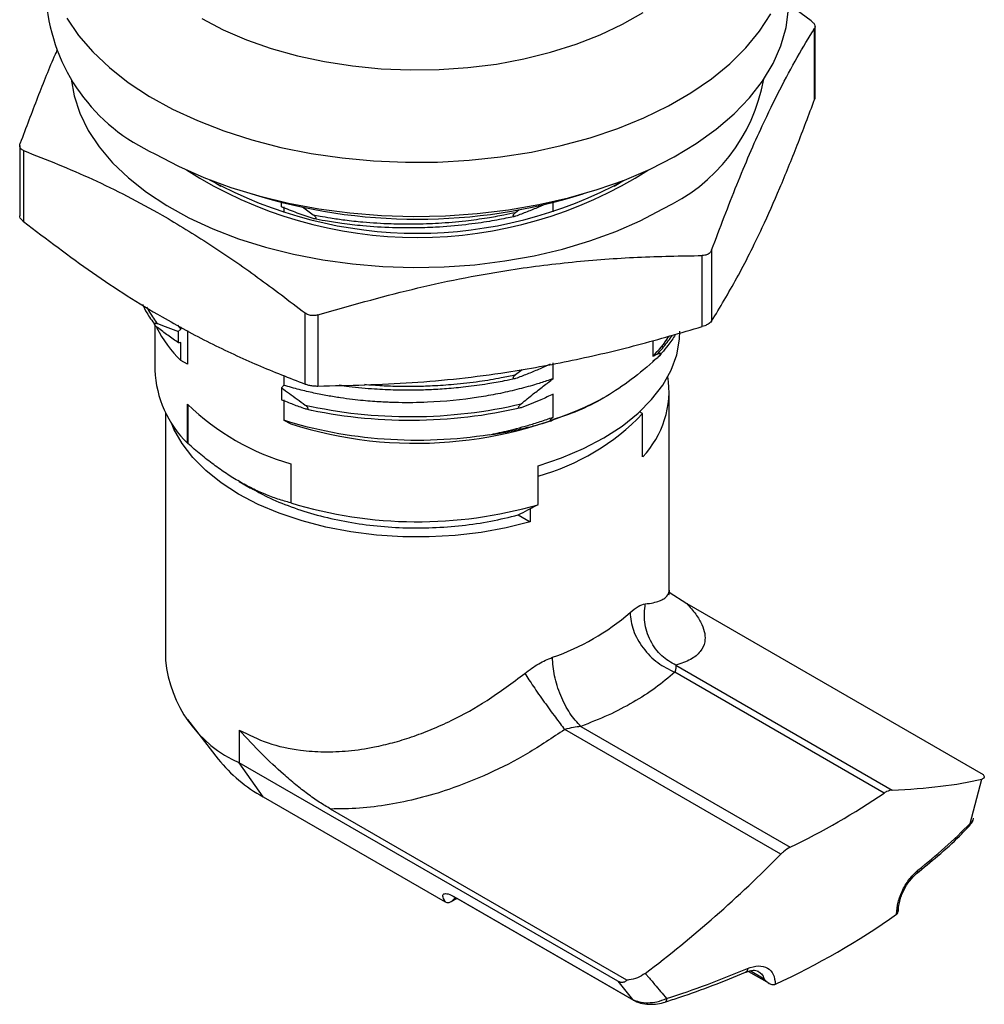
# Model space of a CAD drawing. Header units: millimetres. Extents: x 2470 to 2741, y 1563 to 1755.
# Tile 12 of 14: x 2613 to 2649, y 1668 to 1705. Entities that reach past the tile are written whole.
import ezdxf

# ---------------------------------------------------------------- set-up
doc = ezdxf.new("R2010")
doc.units = ezdxf.units.MM
doc.layers.add('1轮廓实线层', color=7, linetype='Continuous')

msp = doc.modelspace()

# ---------------------------------------------------------------- linework, layer by layer
at = {"layer": '1轮廓实线层', "linetype": 'Continuous', "lineweight": 25}
for p, q in [((2642.714, 1705.087), (2641.823, 1705.745)), ((2642.843, 1702.127), (2642.843, 1704.808)), ((2642.86, 1702.215), (2642.86, 1704.87)), ((2612.861, 1700.385), (2612.861, 1697.729)), ((2613.008, 1700.193), (2613.008, 1697.512)), ((2620.112, 1699.06), (2620.439, 1698.851)), ((2622.734, 1698.07), (2622.734, 1698.235)), ((2622.823, 1698.076), (2622.823, 1697.859)), ((2623.522, 1698.074), (2623.931, 1697.774)), ((2631.565, 1697.864), (2631.692, 1697.968)), ((2632.983, 1697.885), (2632.983, 1698.234)), ((2638.958, 1696.438), (2638.958, 1693.757)), ((2638.605, 1693.553), (2638.605, 1696.234)), ((2623.622, 1691.384), (2623.622, 1694.066)), ((2624.105, 1693.991), (2624.105, 1691.31)), ((2617.961, 1693.621), (2617.961, 1691.909)), ((2618.806, 1693.608), (2618.934, 1693.461)), ((2618.934, 1693.461), (2618.934, 1693.538)), ((2618.845, 1692.942), (2618.845, 1693.364)), ((2619.191, 1693.399), (2619.191, 1692.13)), ((2618.934, 1692.267), (2618.934, 1692.947)), ((2636.739, 1693.025), (2636.739, 1692.437)), ((2619.191, 1692.13), (2618.934, 1692.267)), ((2632.983, 1691.589), (2632.983, 1692.182)), ((2636.821, 1692.302), (2636.739, 1692.218)), ((2636.739, 1692.244), (2636.739, 1692.218)), ((2622.823, 1691.706), (2622.823, 1691.336)), ((2631.565, 1691.74), (2631.809, 1691.939)), ((2622.734, 1691.237), (2622.734, 1690.788)), ((2632.983, 1690.137), (2632.983, 1691.001)), ((2637.361, 1683.636), (2637.361, 1691.093)), ((2619.191, 1689.15), (2619.191, 1690.62)), ((2619.199, 1690.612), (2619.199, 1689.146)), ((2622.823, 1690.794), (2622.823, 1690.022)), ((2618.361, 1690.301), (2618.361, 1680.968)), ((2636.356, 1690.271), (2636.242, 1690.337)), ((2636.356, 1688.638), (2636.356, 1690.271)), ((2622.823, 1690.022), (2623.08, 1689.885)), ((2632.877, 1689.989), (2632.983, 1690.05)), ((2623.08, 1688.374), (2623.08, 1686.905)), ((2632.411, 1686.834), (2632.411, 1688.303)), ((2621.143, 1687.705), (2621.566, 1687.46)), ((2631.664, 1686.448), (2632.113, 1686.189)), ((2632.113, 1686.68), (2632.113, 1686.189)), ((2637.361, 1683.535), (2638.018, 1683.105)), ((2638.018, 1683.105), (2649.199, 1676.65)), ((2645.469, 1675.952), (2637.569, 1680.512)), ((2637.611, 1680.772), (2645.764, 1676.065)), ((2619.188, 1678.729), (2620.348, 1677.232)), ((2621.143, 1678.328), (2621.143, 1677.09)), ((2641.569, 1673.643), (2633.416, 1678.35)), ((2634.025, 1678.466), (2641.924, 1673.906)), ((2635.416, 1668.85), (2621.143, 1677.09)), ((2622.041, 1675.812), (2621.143, 1677.09)), ((2648.708, 1674.807), (2649.145, 1676.475)), ((2622.041, 1675.812), (2628.906, 1671.849)), ((2635.764, 1668.894), (2624.583, 1675.349)), ((2629.13, 1671.855), (2629.347, 1671.98)), ((2629.302, 1672.006), (2629.254, 1671.978)), ((2629.35, 1671.99), (2635.973, 1668.166)), ((2629.383, 1671.959), (2636.008, 1668.134)), ((2628.926, 1671.839), (2628.906, 1671.849)), ((2640.345, 1669.222), (2641.122, 1668.773)), ((2640.94, 1668.93), (2640.407, 1669.238)), ((2635.416, 1668.85), (2635.973, 1668.166)), ((2637.21, 1668.065), (2637.202, 1668.063))]:
    msp.add_line(p, q, dxfattribs=at)
at = {"layer": '1轮廓实线层', "linetype": 'Continuous', "lineweight": 25, "flags": 128}
for points in [[(2614.632, 1705.186), (2615.075, 1704.539), (2615.613, 1703.917), (2616.241, 1703.324), (2616.955, 1702.764), (2617.751, 1702.241), (2618.62, 1701.76), (2619.559, 1701.324), (2620.559, 1700.936), (2621.612, 1700.6), (2622.713, 1700.316), (2623.851, 1700.089), (2625.019, 1699.918), (2626.208, 1699.806), (2627.409, 1699.754), (2628.614, 1699.762), (2629.812, 1699.829), (2630.997, 1699.955), (2632.158, 1700.14), (2633.288, 1700.382), (2634.377, 1700.679), (2635.418, 1701.029), (2636.403, 1701.429), (2637.325, 1701.877), (2638.177, 1702.368), (2638.952, 1702.9), (2639.646, 1703.469), (2640.252, 1704.07), (2640.766, 1704.699), (2641.185, 1705.351)], [(2617.961, 1700.076), (2618.849, 1699.606), (2619.803, 1699.181), (2620.817, 1698.806), (2621.883, 1698.482), (2622.994, 1698.213), (2624.14, 1697.999), (2625.314, 1697.843), (2626.507, 1697.746), (2627.71, 1697.709), (2628.914, 1697.732), (2630.11, 1697.814), (2631.29, 1697.955), (2632.444, 1698.154), (2633.564, 1698.41), (2634.642, 1698.72), (2635.67, 1699.083), (2636.64, 1699.495), (2637.545, 1699.954), (2638.378, 1700.456), (2639.134, 1700.998), (2639.806, 1701.575), (2640.389, 1702.184), (2640.88, 1702.819), (2641.274, 1703.476), (2641.569, 1704.15), (2641.763, 1704.836), (2641.853, 1705.53)], [(2619.729, 1705.179), (2620.539, 1704.754), (2621.415, 1704.375), (2622.349, 1704.047), (2623.334, 1703.771), (2624.359, 1703.55), (2625.416, 1703.386), (2626.495, 1703.281), (2627.587, 1703.236), (2628.681, 1703.251), (2629.768, 1703.326), (2630.837, 1703.461), (2631.88, 1703.653), (2632.886, 1703.902), (2633.846, 1704.205), (2634.752, 1704.559), (2635.596, 1704.961), (2636.37, 1705.408)], [(2614.796, 1702.886), (2614.907, 1702.258), (2615.124, 1701.602), (2615.44, 1700.958), (2615.853, 1700.334), (2616.361, 1699.733), (2616.958, 1699.161), (2617.641, 1698.621), (2618.403, 1698.118), (2619.24, 1697.656), (2620.144, 1697.238), (2621.109, 1696.868), (2622.126, 1696.549), (2623.188, 1696.283), (2624.287, 1696.072), (2625.414, 1695.918), (2626.56, 1695.823), (2627.716, 1695.786), (2628.873, 1695.808), (2630.023, 1695.889), (2631.155, 1696.028), (2632.262, 1696.225), (2633.334, 1696.477), (2634.363, 1696.784), (2635.342, 1697.141), (2636.262, 1697.547), (2637.116, 1697.998)], [(2635.282, 1698.851), (2635.466, 1698.966), (2635.61, 1699.06)], [(2632.411, 1688.303), (2633.3, 1688.604), (2634.13, 1688.956), (2634.892, 1689.356), (2635.579, 1689.8), (2636.181, 1690.282), (2636.694, 1690.798), (2637.111, 1691.342), (2637.427, 1691.908), (2637.64, 1692.49), (2637.747, 1693.082), (2637.761, 1693.379)], [(2632.113, 1686.189), (2631.204, 1685.96), (2630.259, 1685.786), (2629.287, 1685.671), (2628.3, 1685.615), (2627.308, 1685.618), (2626.323, 1685.681), (2625.354, 1685.803), (2624.412, 1685.983), (2623.508, 1686.218), (2622.651, 1686.507), (2621.851, 1686.845), (2621.117, 1687.23), (2620.456, 1687.657), (2619.876, 1688.122), (2619.383, 1688.619), (2618.982, 1689.142), (2618.678, 1689.687), (2618.581, 1689.918)], [(2637.259, 1668.198), (2637.256, 1668.153), (2637.248, 1668.116), (2637.235, 1668.087), (2637.216, 1668.069), (2637.21, 1668.065)]]:
    msp.add_lwpolyline(points, dxfattribs=at)
at = {"layer": '1轮廓实线层', "linetype": 'Continuous', "lineweight": 25}
for centre, radius, start, end in [((2620.785, 1706.431), 6.954, 185.2805, 246.0397), ((2634.322, 1704.105), 6.715, 294.5865, 349.5459), ((2627.861, 1713.082), 16.167, 237.392, 302.608), ((2627.861, 1713.308), 16.232, 241.1244, 298.8756), ((2627.861, 1718.576), 20.97, 252.6584, 287.3416), ((2622.447, 1695.79), 4.975, 207.1656, 225.0833), ((2622.011, 1692.061), 4.053, 182.1473, 225.9198), ((2633.757, 1691.12), 3.594, 316.3234, 8.8164), ((2627.801, 1704.665), 15.516, 252.2862, 297.0652), ((2625.619, 1697.263), 9.244, 225.9447, 254.0607), ((2630.075, 1696.295), 8.703, 285.5676, 316.1957), ((2627.865, 1702.525), 16.337, 252.9707, 286.1564), ((2630.046, 1689.49), 8.904, 289.0532, 310.9414), ((2623.066, 1681.407), 4.726, 185.3293, 245.9908), ((2624.748, 1680.76), 5.64, 218.718, 241.3199), ((2629.605, 1699.339), 28.26, 295.8451, 304.1495), ((2634.414, 1688.793), 19.998, 308.0497, 315.6241), ((2648.538, 1674.8), 0.17, 311.2976, 2.3662), ((2629.588, 1694.412), 28.244, 294.6335, 305.3611), ((2625.732, 1703.833), 37.454, 287.9257, 292.9098)]:
    msp.add_arc(centre, radius, start, end, dxfattribs=at)
for major_axis, ratio, start_param, end_param in [((29.901, -9.63), 0.253465, 5.678284, 5.883055), ((26.169, 20.695), 0.708847, 4.683042, 4.887823)]:
    msp.add_ellipse((2622.557, 1688.296), major_axis=major_axis, ratio=ratio, start_param=start_param, end_param=end_param, dxfattribs=at)
for points, knots in [([(2642.714, 1705.087), (2642.748, 1705.057), (2642.817, 1704.996), (2642.863, 1704.904), (2642.862, 1704.843), (2642.847, 1704.815), (2642.843, 1704.808)], [0, 0, 0, 0, 0.306917, 0.614086, 0.916712, 1, 1, 1, 1]), ([(2638.958, 1696.438), (2639.275, 1697.277), (2639.907, 1698.953), (2640.769, 1700.952), (2641.53, 1702.513), (2642.19, 1703.736), (2642.626, 1704.451), (2642.843, 1704.808)], [0, 0, 0, 0, 0.245901, 0.491666, 0.661007, 0.830554, 1, 1, 1, 1]), ([(2614.267, 1703.984), (2614.242, 1703.928), (2613.996, 1703.376), (2613.532, 1702.209), (2613.096, 1701.051), (2612.878, 1700.472)], [0, 0, 0, 0, 0.053767, 0.527024, 1, 1, 1, 1]), ([(2638.958, 1693.757), (2639.275, 1694.282), (2639.907, 1695.332), (2640.769, 1697.045), (2641.53, 1698.765), (2642.19, 1700.383), (2642.626, 1701.546), (2642.843, 1702.127)], [0, 0, 0, 0, 0.2459006, 0.4916657, 0.661007, 0.830554, 1, 1, 1, 1]), ([(2642.854, 1702.215), (2642.856, 1702.196), (2642.858, 1702.168), (2642.847, 1702.137), (2642.843, 1702.127)], [0, 0, 0, 0, 0.668133, 1, 1, 1, 1]), ([(2613.008, 1700.193), (2612.973, 1700.211), (2612.905, 1700.245), (2612.858, 1700.335), (2612.859, 1700.416), (2612.875, 1700.462), (2612.878, 1700.472)], [0, 0, 0, 0, 0.306917, 0.614086, 0.916712, 1, 1, 1, 1]), ([(2613.008, 1700.193), (2613.872, 1699.851), (2615.601, 1699.166), (2617.955, 1697.95), (2620.035, 1696.67), (2621.836, 1695.433), (2623.027, 1694.521), (2623.622, 1694.066)], [0, 0, 0, 0, 0.245901, 0.491666, 0.661007, 0.830554, 1, 1, 1, 1]), ([(2623.931, 1697.626), (2623.83, 1697.66), (2623.63, 1697.728), (2623.33, 1697.837), (2623.032, 1697.95), (2622.833, 1698.03), (2622.734, 1698.07)], [0, 0, 0, 0, 0.253444, 0.50421, 0.75286, 1, 1, 1, 1]), ([(2632.77, 1698.211), (2632.657, 1698.16), (2632.398, 1698.044), (2631.997, 1697.88), (2631.709, 1697.771), (2631.565, 1697.716)], [0, 0, 0, 0, 0.280484, 0.640142, 1, 1, 1, 1]), ([(2613.008, 1697.512), (2612.974, 1697.542), (2612.907, 1697.602), (2612.861, 1697.68), (2612.866, 1697.717), (2612.867, 1697.729)], [0, 0, 0, 0, 0.409753, 0.819842, 1, 1, 1, 1]), ([(2623.931, 1697.774), (2624.016, 1697.757), (2624.232, 1697.714), (2624.627, 1697.646), (2625.164, 1697.568), (2625.923, 1697.485), (2626.799, 1697.431), (2627.753, 1697.421), (2628.695, 1697.454), (2629.616, 1697.533), (2630.438, 1697.645), (2631.065, 1697.756), (2631.418, 1697.832), (2631.565, 1697.864)], [0, 0, 0, 0, 0.035109, 0.088483, 0.160113, 0.249991, 0.387622, 0.5, 0.617124, 0.750012, 0.856492, 0.939827, 1, 1, 1, 1]), ([(2623.931, 1697.774), (2623.945, 1697.762), (2623.971, 1697.741), (2624.003, 1697.705), (2624.024, 1697.674), (2624.03, 1697.653), (2624.03, 1697.636), (2624.018, 1697.62), (2623.993, 1697.615), (2623.963, 1697.617), (2623.942, 1697.623), (2623.931, 1697.627)], [0, 0, 0, 0, 0.17921, 0.317726, 0.419448, 0.494704, 0.499327, 0.596403, 0.74197, 0.860365, 1, 1, 1, 1]), ([(2631.565, 1697.716), (2631.471, 1697.695), (2631.268, 1697.651), (2630.939, 1697.586), (2630.563, 1697.519), (2630.139, 1697.454), (2629.466, 1697.368), (2628.66, 1697.3), (2627.735, 1697.27), (2626.816, 1697.279), (2625.902, 1697.335), (2625.06, 1697.432), (2624.437, 1697.527), (2624.082, 1697.596), (2623.931, 1697.626)], [0, 0, 0, 0, 0.038468, 0.082704, 0.132707, 0.188475, 0.250005, 0.396429, 0.500009, 0.605793, 0.750013, 0.854524, 0.937855, 1, 1, 1, 1]), ([(2631.565, 1697.716), (2631.541, 1697.708), (2631.504, 1697.696), (2631.47, 1697.716), (2631.471, 1697.741), (2631.481, 1697.765), (2631.502, 1697.798), (2631.531, 1697.833), (2631.553, 1697.853), (2631.565, 1697.864)], [0, 0, 0, 0, 0.3119416, 0.4829406, 0.4977625, 0.5857307, 0.7072933, 0.8407485, 1, 1, 1, 1]), ([(2613.008, 1697.512), (2613.872, 1696.856), (2615.601, 1695.545), (2617.955, 1694.043), (2620.035, 1692.922), (2621.836, 1692.079), (2623.027, 1691.616), (2623.622, 1691.384)], [0, 0, 0, 0, 0.2459006, 0.4916657, 0.661007, 0.830554, 1, 1, 1, 1]), ([(2638.958, 1696.438), (2638.94, 1696.402), (2638.91, 1696.344), (2638.818, 1696.278), (2638.719, 1696.24), (2638.636, 1696.236), (2638.605, 1696.234)], [0, 0, 0, 0, 0.306689, 0.500016, 0.806576, 1, 1, 1, 1]), ([(2624.105, 1693.991), (2625.286, 1694.33), (2627.648, 1695.009), (2630.863, 1695.649), (2633.704, 1696.009), (2636.165, 1696.193), (2637.792, 1696.22), (2638.605, 1696.234)], [0, 0, 0, 0, 0.245901, 0.491666, 0.661007, 0.830554, 1, 1, 1, 1]), ([(2617.488, 1694.393), (2617.539, 1694.286), (2617.665, 1694.022), (2617.851, 1693.77), (2617.961, 1693.62)], [0, 0, 0, 0, 0.4056, 1, 1, 1, 1]), ([(2617.642, 1694.294), (2617.701, 1694.189), (2617.804, 1694.007), (2617.943, 1693.81), (2618.018, 1693.709), (2618.042, 1693.679), (2618.049, 1693.669), (2618.052, 1693.665)], [0, 0, 0, 0, 0.4954382, 0.851036, 0.9513607, 0.9821419, 1, 1, 1, 1]), ([(2624.105, 1693.991), (2624.052, 1693.979), (2623.947, 1693.956), (2623.787, 1693.977), (2623.681, 1694.022), (2623.632, 1694.058), (2623.622, 1694.066)], [0, 0, 0, 0, 0.306917, 0.614086, 0.916712, 1, 1, 1, 1]), ([(2618.052, 1693.517), (2618.036, 1693.53), (2618.008, 1693.552), (2617.974, 1693.589), (2617.951, 1693.62), (2617.94, 1693.65), (2617.95, 1693.671), (2617.975, 1693.678), (2618.01, 1693.678), (2618.037, 1693.67), (2618.052, 1693.665)], [0, 0, 0, 0, 0.181696, 0.320244, 0.418773, 0.486513, 0.568341, 0.69125, 0.832837, 1, 1, 1, 1]), ([(2618.052, 1693.665), (2618.185, 1693.617), (2618.448, 1693.522), (2618.713, 1693.416), (2618.845, 1693.364)], [0, 0, 0, 0, 0.502803, 1, 1, 1, 1]), ([(2618.845, 1692.942), (2618.713, 1693.035), (2618.449, 1693.222), (2618.185, 1693.419), (2618.052, 1693.517)], [0, 0, 0, 0, 0.497372, 1, 1, 1, 1]), ([(2624.105, 1691.31), (2625.286, 1691.336), (2627.648, 1691.388), (2630.863, 1691.742), (2633.704, 1692.261), (2636.165, 1692.839), (2637.792, 1693.315), (2638.605, 1693.553)], [0, 0, 0, 0, 0.245901, 0.491666, 0.661007, 0.830554, 1, 1, 1, 1]), ([(2638.958, 1693.757), (2638.94, 1693.734), (2638.91, 1693.697), (2638.818, 1693.638), (2638.719, 1693.59), (2638.636, 1693.563), (2638.605, 1693.553)], [0, 0, 0, 0, 0.306689, 0.500016, 0.806576, 1, 1, 1, 1]), ([(2636.739, 1692.437), (2636.962, 1692.673), (2637.196, 1692.919), (2637.345, 1693.186), (2637.351, 1693.198)], [0, 0, 0, 0, 0.955306, 1, 1, 1, 1]), ([(2637.598, 1693.268), (2637.592, 1693.258), (2637.514, 1693.113), (2637.336, 1692.876), (2637.106, 1692.586), (2636.961, 1692.429), (2636.902, 1692.365)], [0, 0, 0, 0, 0.03236, 0.459161, 0.781657, 1, 1, 1, 1]), ([(2636.902, 1692.513), (2636.969, 1692.585), (2637.102, 1692.731), (2637.282, 1692.955), (2637.409, 1693.123), (2637.47, 1693.218), (2637.482, 1693.235)], [0, 0, 0, 0, 0.309904, 0.619961, 0.930158, 1, 1, 1, 1]), ([(2636.902, 1692.512), (2636.924, 1692.521), (2636.96, 1692.537), (2637.006, 1692.548), (2637.035, 1692.549), (2637.051, 1692.532), (2637.036, 1692.496), (2637.007, 1692.46), (2636.961, 1692.414), (2636.924, 1692.384), (2636.902, 1692.366)], [0, 0, 0, 0, 0.199288, 0.336871, 0.434141, 0.49571, 0.55742, 0.655245, 0.795416, 1, 1, 1, 1]), ([(2632.868, 1692.131), (2632.722, 1692.065), (2632.43, 1691.933), (2631.996, 1691.756), (2631.709, 1691.647), (2631.565, 1691.592)], [0, 0, 0, 0, 0.3354678, 0.6676426, 1, 1, 1, 1]), ([(2632.983, 1691.589), (2632.899, 1691.559), (2632.668, 1691.478), (2632.216, 1691.336), (2631.607, 1691.169), (2630.902, 1691.011), (2629.785, 1690.812), (2628.524, 1690.688), (2627.453, 1690.675), (2626.961, 1690.687), (2626.74, 1690.695), (2626.471, 1690.708), (2626.156, 1690.729), (2625.796, 1690.76), (2625.392, 1690.804), (2624.946, 1690.864), (2624.46, 1690.943), (2623.939, 1691.046), (2623.384, 1691.174), (2623.015, 1691.28), (2622.823, 1691.336)], [0, 0, 0, 0, 0.027294, 0.074934, 0.142905, 0.214583, 0.285822, 0.469255, 0.571247, 0.587686, 0.608633, 0.634087, 0.664049, 0.698519, 0.7375, 0.780989, 0.828987, 0.88149, 0.938495, 1, 1, 1, 1]), ([(2631.565, 1691.592), (2631.423, 1691.561), (2631.076, 1691.486), (2630.45, 1691.374), (2629.722, 1691.273), (2628.985, 1691.203), (2628.336, 1691.165), (2627.7, 1691.148), (2627.011, 1691.152), (2626.19, 1691.191), (2625.471, 1691.253), (2625.03, 1691.32), (2624.903, 1691.339)], [0, 0, 0, 0, 0.066656, 0.162551, 0.287664, 0.395626, 0.49154, 0.575412, 0.677181, 0.796714, 0.941312, 1, 1, 1, 1]), ([(2625.86, 1691.374), (2626.081, 1691.357), (2626.516, 1691.323), (2627.145, 1691.303), (2627.781, 1691.301), (2628.47, 1691.321), (2629.294, 1691.377), (2630.162, 1691.478), (2630.938, 1691.605), (2631.385, 1691.701), (2631.565, 1691.74)], [0, 0, 0, 0, 0.116402, 0.228622, 0.326789, 0.445818, 0.585687, 0.754844, 0.901525, 1, 1, 1, 1]), ([(2631.565, 1691.592), (2631.541, 1691.584), (2631.504, 1691.572), (2631.47, 1691.592), (2631.471, 1691.617), (2631.481, 1691.641), (2631.502, 1691.674), (2631.531, 1691.709), (2631.553, 1691.729), (2631.565, 1691.74)], [0, 0, 0, 0, 0.312056, 0.48294, 0.497755, 0.585664, 0.70721, 0.840646, 1, 1, 1, 1]), ([(2631.774, 1690.641), (2631.926, 1690.766), (2632.079, 1690.889), (2632.232, 1691.01), (2632.357, 1691.109), (2632.482, 1691.207), (2632.607, 1691.303), (2632.732, 1691.4), (2632.858, 1691.495), (2632.983, 1691.589)], [0, 0, 0, 0, 0.000659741, 0.000659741, 0.000659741, 0.001198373, 0.001198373, 0.001198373, 0.001737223, 0.001737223, 0.001737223, 0.001737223]), ([(2622.734, 1691.237), (2622.833, 1691.169), (2623.03, 1691.031), (2623.328, 1690.816), (2623.526, 1690.668), (2623.626, 1690.594)], [0, 0, 0, 0, 0.330437, 0.66347, 1, 1, 1, 1]), ([(2623.622, 1691.384), (2623.663, 1691.371), (2623.746, 1691.345), (2623.904, 1691.319), (2624.026, 1691.31), (2624.091, 1691.31), (2624.105, 1691.31)], [0, 0, 0, 0, 0.306917, 0.614086, 0.916712, 1, 1, 1, 1]), ([(2632.983, 1691.001), (2632.829, 1690.93), (2632.674, 1690.861), (2632.52, 1690.795), (2632.395, 1690.741), (2632.271, 1690.689), (2632.146, 1690.639), (2632.022, 1690.589), (2631.898, 1690.54), (2631.774, 1690.493)], [0, 0, 0, 0, 0.000659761, 0.000659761, 0.000659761, 0.001192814, 0.001192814, 0.001192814, 0.00172609, 0.00172609, 0.00172609, 0.00172609]), ([(2623.626, 1690.446), (2623.477, 1690.5), (2623.18, 1690.607), (2622.882, 1690.728), (2622.734, 1690.788)], [0, 0, 0, 0, 0.5036178, 1, 1, 1, 1]), ([(2623.626, 1690.594), (2624.901, 1690.3), (2626.285, 1690.148), (2629.071, 1690.164), (2630.471, 1690.328), (2631.774, 1690.641)], [0, 0, 0, 0, 0.5, 0.5, 1, 1, 1, 1]), ([(2623.626, 1690.594), (2623.639, 1690.583), (2623.663, 1690.564), (2623.695, 1690.532), (2623.721, 1690.5), (2623.736, 1690.472), (2623.735, 1690.452), (2623.724, 1690.437), (2623.7, 1690.431), (2623.666, 1690.434), (2623.64, 1690.442), (2623.626, 1690.447)], [0, 0, 0, 0, 0.152489, 0.278287, 0.379005, 0.493047, 0.497879, 0.578343, 0.699426, 0.835134, 1, 1, 1, 1]), ([(2631.774, 1690.493), (2630.471, 1690.18), (2629.07, 1690.016), (2626.285, 1690.001), (2624.901, 1690.152), (2623.626, 1690.446)], [0, 0, 0, 0, 0.5, 0.5, 1, 1, 1, 1]), ([(2631.774, 1690.492), (2631.749, 1690.484), (2631.711, 1690.471), (2631.674, 1690.489), (2631.676, 1690.515), (2631.686, 1690.54), (2631.708, 1690.573), (2631.738, 1690.609), (2631.761, 1690.629), (2631.774, 1690.64)], [0, 0, 0, 0, 0.314674, 0.48334, 0.497955, 0.584479, 0.706087, 0.83985, 1, 1, 1, 1]), ([(2630.58, 1689.47), (2630.678, 1689.491), (2630.891, 1689.536), (2631.232, 1689.615), (2631.616, 1689.711), (2632.042, 1689.828), (2632.505, 1689.969), (2632.819, 1690.079), (2632.983, 1690.137)], [0, 0, 0, 0, 0.117572, 0.254779, 0.411623, 0.588107, 0.784233, 1, 1, 1, 1]), ([(2632.875, 1689.991), (2632.873, 1689.992), (2632.87, 1689.996), (2632.868, 1690.007), (2632.877, 1690.03), (2632.901, 1690.061), (2632.937, 1690.098), (2632.966, 1690.123), (2632.983, 1690.137)], [0, 0, 0, 0, 0.0537902, 0.1003334, 0.2167281, 0.3954694, 0.654762, 1, 1, 1, 1]), ([(2630.579, 1689.47), (2629.291, 1689.266), (2627.933, 1689.208), (2625.28, 1689.397), (2623.987, 1689.643), (2622.823, 1690.022)], [0, 0, 0, 0, 0.5, 0.5, 1, 1, 1, 1]), ([(2630.579, 1689.471), (2630.665, 1689.483), (2630.845, 1689.51), (2631.127, 1689.559), (2631.434, 1689.618), (2631.705, 1689.677), (2631.934, 1689.73), (2632.21, 1689.798), (2632.526, 1689.883), (2632.776, 1689.96), (2632.875, 1689.991)], [0, 0, 0, 0, 0.107072, 0.226046, 0.356923, 0.499701, 0.57756, 0.655735, 0.864231, 1, 1, 1, 1]), ([(2623.088, 1686.901), (2623.006, 1686.923), (2622.843, 1686.966), (2622.598, 1687.043), (2622.355, 1687.129), (2622.113, 1687.224), (2621.871, 1687.328), (2621.629, 1687.443), (2621.387, 1687.568), (2621.063, 1687.748), (2620.659, 1687.998), (2620.173, 1688.339), (2619.685, 1688.72), (2619.362, 1689.002), (2619.199, 1689.146)], [0, 0, 0, 0, 0.064836, 0.128584, 0.191444, 0.253624, 0.315345, 0.376833, 0.438318, 0.500036, 0.623215, 0.746402, 0.871426, 1, 1, 1, 1]), ([(2621.575, 1687.466), (2621.777, 1687.352), (2622.245, 1687.086), (2623.088, 1686.742), (2624.069, 1686.429), (2625.113, 1686.192), (2626.199, 1686.032), (2627.312, 1685.951), (2628.434, 1685.952), (2629.546, 1686.035), (2630.635, 1686.193), (2631.321, 1686.363), (2631.664, 1686.448)], [0, 0, 0, 0, 0.077613, 0.1801, 0.282588, 0.385075, 0.487563, 0.59005, 0.692538, 0.795025, 0.897513, 1, 1, 1, 1]), ([(2631.664, 1686.448), (2631.786, 1686.51), (2632.035, 1686.638), (2632.283, 1686.767), (2632.411, 1686.834)], [0, 0, 0, 0, 0.486463, 1, 1, 1, 1]), ([(2636.453, 1683.09), (2636.558, 1683.103), (2636.762, 1683.128), (2636.991, 1683.196), (2637.163, 1683.28), (2637.295, 1683.399), (2637.366, 1683.514), (2637.353, 1683.613), (2637.35, 1683.635)], [0, 0, 0, 0, 0.189579, 0.368817, 0.537763, 0.696473, 0.931519, 1, 1, 1, 1]), ([(2637.349, 1683.437), (2637.354, 1683.449), (2637.366, 1683.474), (2637.363, 1683.57), (2637.361, 1683.624)], [0, 0, 0, 0, 0.441343, 1, 1, 1, 1]), ([(2635.881, 1682.764), (2635.986, 1682.851), (2636.204, 1683.032), (2636.368, 1683.07), (2636.453, 1683.09)], [0, 0, 0, 0, 0.48155, 1, 1, 1, 1]), ([(2637.611, 1680.772), (2637.426, 1680.879), (2637.039, 1681.104), (2636.62, 1681.687), (2636.386, 1682.386), (2636.431, 1682.859), (2636.453, 1683.09)], [0, 0, 0, 0, 0.23665, 0.492546, 0.752531, 1, 1, 1, 1]), ([(2638.018, 1683.105), (2638.139, 1682.967), (2638.382, 1682.69), (2638.601, 1682.312), (2638.715, 1681.963), (2638.715, 1681.613), (2638.555, 1681.279), (2638.198, 1680.978), (2637.808, 1680.841), (2637.611, 1680.772)], [0, 0, 0, 0, 0.122114, 0.245596, 0.36789, 0.491665, 0.659072, 0.828778, 1, 1, 1, 1]), ([(2631.912, 1680.468), (2632.085, 1680.597), (2632.421, 1680.849), (2632.779, 1681), (2632.953, 1681.074)], [0, 0, 0, 0, 0.513741, 1, 1, 1, 1]), ([(2621.143, 1678.328), (2621.495, 1678.152), (2622.207, 1677.797), (2623.306, 1677.564), (2624.332, 1677.49), (2625.266, 1677.53), (2626.139, 1677.659), (2626.935, 1677.846), (2627.651, 1678.065), (2628.39, 1678.344), (2629.351, 1678.779), (2630.56, 1679.449), (2631.444, 1680.115), (2631.912, 1680.468)], [0, 0, 0, 0, 0.114963, 0.232207, 0.311405, 0.393444, 0.478562, 0.538253, 0.600609, 0.665686, 0.733534, 0.858855, 1, 1, 1, 1]), ([(2631.912, 1680.468), (2632.015, 1680.31), (2632.226, 1679.984), (2632.64, 1679.389), (2633.062, 1678.808), (2633.301, 1678.499), (2633.416, 1678.35)], [0, 0, 0, 0, 0.247469, 0.507454, 0.76335, 1, 1, 1, 1]), ([(2637.569, 1680.512), (2637.332, 1680.311), (2636.859, 1679.909), (2636.006, 1679.368), (2635.07, 1678.876), (2634.373, 1678.603), (2634.025, 1678.466)], [0, 0, 0, 0, 0.2499728, 0.4999997, 0.7499728, 1, 1, 1, 1]), ([(2637.611, 1680.772), (2637.613, 1680.736), (2637.615, 1680.672), (2637.583, 1680.561), (2637.569, 1680.512)], [0, 0, 0, 0, 0.5569543, 1, 1, 1, 1]), ([(2624.583, 1675.349), (2624.44, 1675.435), (2624.15, 1675.61), (2623.713, 1675.918), (2623.263, 1676.267), (2622.687, 1676.757), (2621.969, 1677.434), (2621.426, 1678.021), (2621.143, 1678.328)], [0, 0, 0, 0, 0.119589, 0.243556, 0.369046, 0.502647, 0.740427, 1, 1, 1, 1]), ([(2633.416, 1678.35), (2632.955, 1678.039), (2632.036, 1677.421), (2630.564, 1676.667), (2629.184, 1676.115), (2627.921, 1675.739), (2626.791, 1675.502), (2625.672, 1675.359), (2624.945, 1675.352), (2624.583, 1675.349)], [0, 0, 0, 0, 0.171935, 0.342189, 0.51006, 0.634202, 0.756949, 0.879125, 1, 1, 1, 1]), ([(2634.025, 1678.466), (2633.931, 1678.453), (2633.725, 1678.425), (2633.525, 1678.377), (2633.416, 1678.35)], [0, 0, 0, 0, 0.456071, 1, 1, 1, 1]), ([(2649.199, 1676.65), (2649.221, 1676.614), (2649.264, 1676.541), (2649.21, 1676.492), (2649.155, 1676.478), (2649.145, 1676.475)], [0, 0, 0, 0, 0.45074, 0.901637, 1, 1, 1, 1]), ([(2645.764, 1676.065), (2645.697, 1676.054), (2645.602, 1676.037), (2645.499, 1675.971), (2645.469, 1675.952)], [0, 0, 0, 0, 0.7070851, 1, 1, 1, 1]), ([(2648.692, 1674.733), (2648.74, 1674.785), (2648.813, 1674.867), (2648.827, 1674.962), (2648.831, 1674.997)], [0, 0, 0, 0, 0.64061, 1, 1, 1, 1]), ([(2648.708, 1674.807), (2648.769, 1674.86), (2648.84, 1674.921), (2648.839, 1674.991), (2648.839, 1675)], [0, 0, 0, 0, 0.873232, 1, 1, 1, 1]), ([(2646.681, 1672.913), (2646.956, 1673.134), (2647.526, 1673.595), (2648.179, 1674.189), (2648.539, 1674.567), (2648.653, 1674.686)], [0, 0, 0, 0, 0.387978, 0.806747, 1, 1, 1, 1]), ([(2641.924, 1673.906), (2641.837, 1673.856), (2641.714, 1673.784), (2641.602, 1673.675), (2641.569, 1673.643)], [0, 0, 0, 0, 0.707089, 1, 1, 1, 1]), ([(2645.934, 1671.378), (2645.946, 1671.527), (2645.971, 1671.822), (2646.16, 1672.31), (2646.429, 1672.753), (2646.636, 1672.947), (2646.74, 1673.045)], [0, 0, 0, 0, 0.248769, 0.49477, 0.745299, 1, 1, 1, 1]), ([(2646.678, 1672.911), (2646.694, 1672.926), (2646.731, 1672.957), (2646.737, 1673.014), (2646.74, 1673.045)], [0, 0, 0, 0, 0.454966, 1, 1, 1, 1]), ([(2645.999, 1671.478), (2646.001, 1671.54), (2646.006, 1671.662), (2646.047, 1671.866), (2646.112, 1672.074), (2646.201, 1672.279), (2646.307, 1672.473), (2646.466, 1672.71), (2646.597, 1672.831), (2646.684, 1672.912)], [0, 0, 0, 0, 0.124502, 0.249262, 0.374298, 0.49958, 0.625032, 0.75054, 1, 1, 1, 1]), ([(2628.906, 1671.849), (2628.866, 1671.93), (2628.788, 1672.084), (2628.861, 1672.172), (2629.049, 1672.148), (2629.253, 1672.041), (2629.35, 1671.99)], [0, 0, 0, 0, 0.287302, 0.549466, 0.783761, 1, 1, 1, 1]), ([(2628.926, 1671.839), (2628.954, 1671.83), (2629.014, 1671.812), (2629.116, 1671.839), (2629.2, 1671.901), (2629.24, 1671.958), (2629.254, 1671.978)], [0, 0, 0, 0, 0.227885, 0.502496, 0.823859, 1, 1, 1, 1]), ([(2629.244, 1672.041), (2629.251, 1672.036), (2629.279, 1672.018), (2629.339, 1671.984), (2629.384, 1671.958)], [0, 0, 0, 0, 0.250128, 1, 1, 1, 1]), ([(2629.384, 1671.958), (2629.384, 1671.958), (2629.369, 1671.963), (2629.36, 1671.976), (2629.35, 1671.99)], [0, 0, 0, 0, 0.000309, 1, 1, 1, 1]), ([(2645.934, 1671.378), (2645.946, 1671.389), (2645.97, 1671.409), (2645.994, 1671.464), (2645.994, 1671.512), (2645.995, 1671.543)], [0, 0, 0, 0, 0.280398, 0.539315, 1, 1, 1, 1]), ([(2640.312, 1669.334), (2640.309, 1669.305), (2640.303, 1669.247), (2640.276, 1669.203), (2640.253, 1669.201), (2640.25, 1669.201)], [0, 0, 0, 0, 0.460938, 0.921876, 1, 1, 1, 1]), ([(2640.312, 1669.334), (2640.452, 1669.377), (2640.73, 1669.463), (2641.076, 1669.376), (2641.314, 1669.134), (2641.345, 1668.871), (2641.36, 1668.738)], [0, 0, 0, 0, 0.254501, 0.505003, 0.751088, 1, 1, 1, 1]), ([(2636.453, 1669.148), (2636.357, 1669.086), (2636.166, 1668.963), (2635.92, 1668.904), (2635.789, 1668.896), (2635.764, 1668.894)], [0, 0, 0, 0, 0.447055, 0.893938, 1, 1, 1, 1]), ([(2636.453, 1669.148), (2636.453, 1669.148), (2636.453, 1669.148), (2636.453, 1669.148), (2636.453, 1669.147), (2636.453, 1669.147), (2636.455, 1669.145), (2636.463, 1669.136), (2636.492, 1669.102), (2636.609, 1668.966), (2636.872, 1668.657), (2637.109, 1668.376), (2637.259, 1668.198)], [0, 0, 0, 0, 0.000009, 0.00003, 0.000111, 0.000433, 0.001715, 0.006839, 0.027324, 0.109253, 0.436941, 1, 1, 1, 1]), ([(2637.201, 1668.068), (2637.386, 1668.127), (2638.004, 1668.323), (2639.014, 1668.698), (2639.845, 1669.017), (2640.244, 1669.195), (2640.251, 1669.198)], [0, 0, 0, 0, 0.175066, 0.583155, 0.993349, 1, 1, 1, 1]), ([(2640.255, 1669.199), (2640.351, 1669.231), (2640.537, 1669.294), (2640.662, 1669.249), (2640.723, 1669.227)], [0, 0, 0, 0, 0.510915, 1, 1, 1, 1]), ([(2640.703, 1669.225), (2640.751, 1669.199), (2640.865, 1669.137), (2640.912, 1669.005), (2640.94, 1668.93)], [0, 0, 0, 0, 0.426535, 1, 1, 1, 1]), ([(2640.94, 1668.93), (2640.974, 1668.893), (2641.032, 1668.831), (2641.14, 1668.758), (2641.232, 1668.724), (2641.312, 1668.722), (2641.345, 1668.733), (2641.36, 1668.738)], [0, 0, 0, 0, 0.296311, 0.493172, 0.764456, 0.893967, 1, 1, 1, 1]), ([(2635.764, 1668.894), (2635.734, 1668.866), (2635.672, 1668.81), (2635.549, 1668.79), (2635.457, 1668.832), (2635.416, 1668.85)], [0, 0, 0, 0, 0.353697, 0.710382, 1, 1, 1, 1]), ([(2635.973, 1668.166), (2636.053, 1668.131), (2636.222, 1668.056), (2636.551, 1668.029), (2636.917, 1668.067), (2637.14, 1668.152), (2637.259, 1668.198)], [0, 0, 0, 0, 0.2230203, 0.4762712, 0.7194701, 1, 1, 1, 1]), ([(2635.973, 1668.166), (2635.983, 1668.153), (2635.992, 1668.139), (2636.007, 1668.135), (2636.007, 1668.135)], [0, 0, 0, 0, 0.999691, 1, 1, 1, 1]), ([(2636.001, 1668.138), (2636.09, 1668.097), (2636.265, 1668.016), (2636.596, 1667.976), (2636.921, 1667.989), (2637.114, 1668.04), (2637.21, 1668.065)], [0, 0, 0, 0, 0.257934, 0.50955, 0.756147, 1, 1, 1, 1])]:
    msp.add_open_spline(points, degree=3, knots=knots, dxfattribs=at)
for points in [[(2618.845, 1693.364), (2618.875, 1693.396), (2618.904, 1693.428), (2618.934, 1693.461)], [(2618.934, 1692.947), (2618.904, 1692.946), (2618.875, 1692.944), (2618.845, 1692.942)], [(2636.739, 1692.437), (2636.794, 1692.461), (2636.848, 1692.487), (2636.902, 1692.513)], [(2636.902, 1692.365), (2636.848, 1692.324), (2636.794, 1692.284), (2636.739, 1692.244)], [(2636.739, 1692.218), (2636.123, 1691.679), (2635.498, 1691.216), (2634.861, 1690.849)], [(2622.823, 1691.336), (2622.794, 1691.303), (2622.764, 1691.27), (2622.734, 1691.237)], [(2634.861, 1690.849), (2634.224, 1690.481), (2633.599, 1690.222), (2632.983, 1690.05)], [(2619.199, 1689.146), (2619.196, 1689.147), (2619.194, 1689.149), (2619.191, 1689.15)], [(2623.08, 1686.905), (2623.083, 1686.903), (2623.085, 1686.902), (2623.088, 1686.901)], [(2635.881, 1682.764), (2635.906, 1682.541), (2635.957, 1682.094), (2636.347, 1681.411), (2636.905, 1680.829), (2637.348, 1680.618), (2637.569, 1680.512)], [(2634.025, 1678.466), (2633.884, 1678.618), (2633.603, 1678.923), (2633.249, 1679.623), (2633.001, 1680.388), (2632.969, 1680.845), (2632.953, 1681.074)]]:
    msp.add_open_spline(points, degree=3, dxfattribs=at)

doc.saveas('drawing.dxf')
